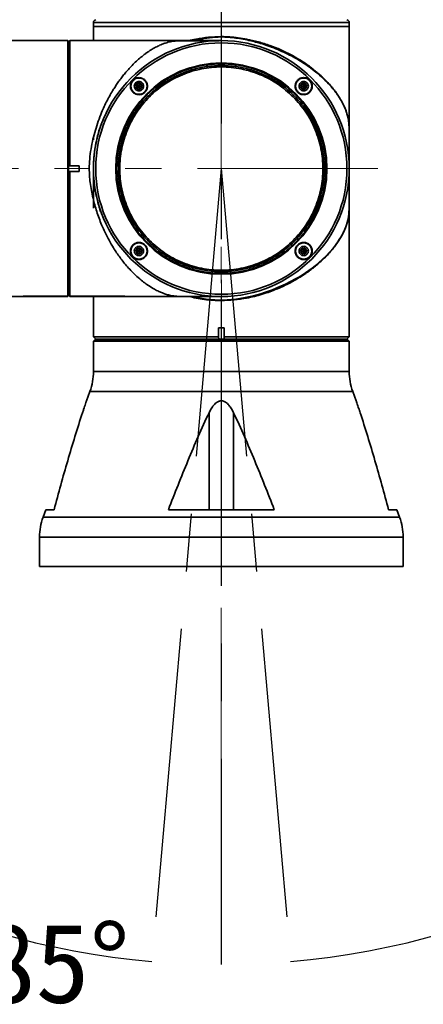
# Model space of a CAD drawing. Header units: millimetres. Extents: x -55 to 731, y 0 to 297.
# Tile 7 of 20: x 143 to 161, y 157 to 200. Entities that reach past the tile are written whole.
import ezdxf

# ---------------------------------------------------------------- set-up
doc = ezdxf.new("R2010")
doc.units = ezdxf.units.MM
doc.linetypes.add('CENTERX2', pattern=[20.32, 12.7, -2.54, 2.54, -2.54])
doc.layers.add('中心线层', color=6, linetype='CENTERX2', lineweight=25)
doc.layers.add('标注层', color=150, linetype='Continuous')
doc.styles.add('SLDTEXTSTYLE0', font='仿宋_GB2312')
doc.dimstyles.new('SLDDIMSTYLE0', dxfattribs={"dimtxt": 3.5, "dimasz": 4, "dimexe": 0, "dimexo": 0.0625, "dimgap": 0.875, "dimtad": 0, "dimtih": 1, "dimtoh": 1, "dimlfac": 8, "dimrnd": 1e-09, "dimzin": 12, "dimdsep": 46, "dimtxsty": 'SLDTEXTSTYLE0', "dimsah": 1, "dimcen": 0, "dimadec": 0, "dimazin": 3, "dimtfac": 1, "dimtdec": 3, "dimtofl": 0, "dimtmove": 0, "dimatfit": 3, "dimfxl": 0, "dimfrac": 2, "dimtolj": 1, "dimtzin": 12, "dimarcsym": 0})

# ---------------------------------------------------------------- blocks, each defined once
blk = doc.blocks.new('_D')
at = {"layer": '标注层'}
for p, q in [((176.398, 218.5), (182.698, 224.8)), ((182.698, 224.8), (193.678, 224.8))]:
    blk.add_line(p, q, dxfattribs=at)
blk.add_solid([(176.398, 218.5), (179.58, 220.975), (178.873, 221.682)], dxfattribs=at)
at = {"layer": '标注层', "char_height": 3.5, "attachment_point": 1, "style": 'SLDTEXTSTYLE0'}
for s, insert in [('%%c', (183.698, 229.312)), ('560', (187.568, 229.312))]:
    blk.add_mtext(s, dxfattribs=dict(at, insert=insert))

msp = doc.modelspace()

# ---------------------------------------------------------------- linework, layer by layer
at = {"color": 7, "linetype": 'Continuous', "lineweight": 35}
for p, q in [((146.0247, 200.1764), (146.0247, 200.0014)), ((157.2747, 200.0014), (157.2747, 200.1764)), ((146.0247, 200.0014), (146.0247, 199.3764)), ((157.2747, 200.0014), (146.0247, 200.0014)), ((146.0412, 200.0014), (146.0247, 200.0014)), ((157.2747, 200.0014), (146.0412, 200.0014)), ((157.2747, 193.8988), (157.2747, 200.0014)), ((144.8997, 199.3764), (125.7997, 199.3764)), ((144.8997, 188.1264), (144.8997, 199.3764)), ((144.9872, 199.3764), (144.9247, 199.3139)), ((144.9247, 193.8709), (144.9247, 199.3139)), ((151.6497, 199.3764), (144.9872, 199.3764)), ((144.9872, 193.877), (144.9872, 199.3764)), ((151.5459, 199.3754), (151.5476, 199.3755)), ((153.7888, 199.1638), (154.1406, 199.0268)), ((144.9247, 199.0014), (144.8997, 199.0014)), ((154.1406, 199.0268), (154.1437, 199.0255)), ((147.9536, 197.5003), (147.8814, 197.3753)), ((148.0979, 197.5003), (147.9536, 197.5003)), ((147.9536, 197.5003), (148.0257, 197.3753)), ((148.0979, 197.5003), (148.0257, 197.3753)), ((148.1701, 197.3753), (148.0979, 197.5003)), ((155.2014, 197.5003), (155.1292, 197.3753)), ((155.3457, 197.5003), (155.2014, 197.5003)), ((155.2014, 197.5003), (155.2736, 197.3753)), ((155.3457, 197.5003), (155.2736, 197.3753)), ((155.4179, 197.3753), (155.3457, 197.5003)), ((147.8814, 197.3753), (147.9536, 197.2503)), ((147.8814, 197.3753), (148.0257, 197.3753)), ((148.0257, 197.3753), (147.9536, 197.2503)), ((147.9536, 197.2503), (148.0979, 197.2503)), ((148.0979, 197.2503), (148.0257, 197.3753)), ((148.1701, 197.3753), (148.0257, 197.3753)), ((148.0979, 197.2503), (148.1701, 197.3753)), ((155.1292, 197.3753), (155.2014, 197.2503)), ((155.1292, 197.3753), (155.2736, 197.3753)), ((155.2736, 197.3753), (155.2014, 197.2503)), ((155.2014, 197.2503), (155.3457, 197.2503)), ((155.3457, 197.2503), (155.2736, 197.3753)), ((155.4179, 197.3753), (155.2736, 197.3753)), ((155.3457, 197.2503), (155.4179, 197.3753)), ((157.2737, 194.9789), (157.2736, 194.9321)), ((157.2738, 195.111), (157.2737, 194.9789)), ((157.2732, 194.7595), (157.2732, 194.7593)), ((144.9247, 193.8709), (144.9636, 193.877)), ((144.9247, 193.6319), (144.9247, 193.8709)), ((144.9247, 188.1901), (144.9247, 193.6319)), ((144.9636, 193.6257), (144.9247, 193.6319)), ((144.9872, 193.877), (144.9636, 193.877)), ((144.9872, 193.6257), (144.9636, 193.6257)), ((144.9872, 193.877), (145.3997, 193.877)), ((144.9872, 188.1278), (144.9872, 193.6257)), ((145.3997, 193.6257), (144.9872, 193.6257)), ((145.3997, 193.877), (145.3997, 193.6257)), ((146.0247, 193.7514), (146.0247, 193.5134)), ((157.2732, 193.6228), (157.2732, 192.7435)), ((157.2747, 186.3514), (157.2747, 193.6039)), ((147.9536, 190.2524), (147.8814, 190.1274)), ((147.8814, 190.1274), (147.9536, 190.0024)), ((147.8814, 190.1274), (148.0257, 190.1274)), ((148.0979, 190.2524), (147.9536, 190.2524)), ((147.9536, 190.2524), (148.0257, 190.1274)), ((148.0257, 190.1274), (147.9536, 190.0024)), ((148.0979, 190.2524), (148.0257, 190.1274)), ((148.1701, 190.1274), (148.0257, 190.1274)), ((148.0979, 190.0024), (148.0257, 190.1274)), ((148.1701, 190.1274), (148.0979, 190.2524)), ((148.0979, 190.0024), (148.1701, 190.1274)), ((155.2014, 190.2524), (155.1292, 190.1274)), ((155.1292, 190.1274), (155.2014, 190.0024)), ((155.1292, 190.1274), (155.2736, 190.1274)), ((155.3457, 190.2524), (155.2014, 190.2524)), ((155.2014, 190.2524), (155.2736, 190.1274)), ((155.2736, 190.1274), (155.2014, 190.0024)), ((155.3457, 190.2524), (155.2736, 190.1274)), ((155.3457, 190.0024), (155.2736, 190.1274)), ((155.4179, 190.1274), (155.2736, 190.1274)), ((155.4179, 190.1274), (155.3457, 190.2524)), ((155.3457, 190.0024), (155.4179, 190.1274)), ((147.9536, 190.0024), (148.0979, 190.0024)), ((155.2014, 190.0024), (155.3457, 190.0024)), ((144.8997, 188.5014), (144.9247, 188.5014)), ((125.7997, 188.1264), (144.8997, 188.1264)), ((144.9247, 188.1901), (144.9636, 188.1514)), ((144.9636, 188.1514), (144.9872, 188.1278)), ((145.3997, 188.1278), (144.9872, 188.1278)), ((145.3997, 188.1278), (145.3997, 188.1264)), ((145.3997, 188.1264), (151.6497, 188.1264)), ((146.0247, 188.1264), (146.0247, 186.3514)), ((151.5479, 188.1273), (151.5465, 188.1273)), ((151.6497, 186.7514), (151.5274, 186.7514)), ((151.5274, 186.3514), (151.5274, 186.7514)), ((151.5274, 186.3277), (151.5274, 186.7514)), ((151.7786, 186.7514), (151.6497, 186.7514)), ((151.7786, 186.7514), (151.7786, 186.3514)), ((151.7786, 186.3278), (151.7786, 186.7514)), ((151.7786, 186.7514), (151.7786, 186.7514)), ((146.0247, 186.3514), (146.125, 186.251)), ((146.0247, 186.3514), (151.5274, 186.3514)), ((146.0872, 186.2264), (146.0247, 186.1639)), ((146.0872, 186.2264), (157.2122, 186.2264)), ((146.3997, 186.2514), (146.3997, 186.2264)), ((151.5274, 186.3277), (151.5274, 186.3514)), ((151.7531, 186.2514), (157.1747, 186.2514)), ((151.7786, 186.3514), (157.2747, 186.3514)), ((151.7786, 186.3514), (151.7786, 186.3278)), ((156.8997, 186.2264), (156.8997, 186.2514)), ((157.1747, 186.2514), (157.2747, 186.3514)), ((157.2747, 186.1639), (157.2122, 186.2264)), ((146.0247, 186.1639), (146.0247, 184.8269)), ((157.2747, 186.1639), (146.0247, 186.1639)), ((157.2747, 184.8269), (157.2747, 186.1639)), ((145.8674, 183.9542), (145.7103, 183.5325)), ((157.589, 183.5325), (157.432, 183.9542)), ((151.1119, 178.7514), (151.1119, 183.019)), ((152.1874, 178.7514), (152.1874, 183.019)), ((143.9291, 178.7514), (143.807, 178.4236)), ((144.2886, 178.7514), (143.9291, 178.7514)), ((153.9783, 178.7514), (149.321, 178.7514)), ((159.3702, 178.7514), (159.0107, 178.7514)), ((159.4924, 178.4236), (159.3702, 178.7514)), ((143.6497, 177.5508), (143.6497, 176.2514)), ((159.6497, 176.2514), (159.6497, 177.5508)), ((159.6497, 176.2514), (143.6497, 176.2514))]:
    msp.add_line(p, q, dxfattribs=at)
at = {"color": 8, "linetype": 'Continuous', "lineweight": 35}
for p, q in [((157.2747, 200.1764), (146.0247, 200.1764)), ((146.0256, 195.0155), (146.0255, 195.1007)), ((157.2732, 194.7593), (157.2732, 194.1758)), ((157.2732, 194.0052), (157.2732, 193.8799)), ((146.0247, 184.8269), (151.6497, 184.8269)), ((151.6497, 184.8269), (157.2747, 184.8269)), ((157.432, 183.9542), (145.8674, 183.9542)), ((159.4924, 178.4236), (143.807, 178.4236)), ((159.6497, 177.5508), (143.6497, 177.5508))]:
    msp.add_line(p, q, dxfattribs=at)
at = {"color": 8, "linetype": 'Continuous', "lineweight": 35, "flags": 128}
msp.add_lwpolyline([(150.3825, 188.1272), (150.6359, 188.0726), (150.9806, 188.0154), (151.3648, 187.9753), (151.6339, 187.9646), (151.9088, 187.9735), (152.2856, 188.0109), (152.6322, 188.0666), (152.9215, 188.1275), (153.0664, 188.1627), (153.2195, 188.203), (153.3805, 188.249), (153.549, 188.3013), (153.7246, 188.3604), (153.9066, 188.4268), (154.0945, 188.5009), (154.469, 188.6661), (154.918, 188.8993), (155.0572, 188.9803), (155.2002, 189.0683), (155.3463, 189.1633), (155.4947, 189.2657), (155.6446, 189.3756), (155.7951, 189.4931), (155.9451, 189.6183), (156.2483, 189.9), (156.5667, 190.252), (156.6372, 190.3408), (156.7065, 190.4331), (156.7741, 190.5289), (156.8397, 190.628), (156.9027, 190.7304), (156.9626, 190.836), (157.0189, 190.9446), (157.084, 191.0857), (157.1257, 191.1888), (157.1496, 191.2541), (157.156, 191.2726), (157.1579, 191.2784), (157.1587, 191.2806), (157.1589, 191.2814), (157.159, 191.2816), (157.1591, 191.2818), (157.1591, 191.2818), (157.1591, 191.2818), (157.1591, 191.2818), (157.1591, 191.2818), (157.1591, 191.2818), (157.1591, 191.2818), (157.1591, 191.2818), (157.1912, 191.3862), (157.2149, 191.479), (157.2319, 191.5603), (157.2439, 191.6306), (157.2534, 191.7022), (157.2602, 191.7697), (157.2649, 191.8331), (157.2703, 191.9616), (157.2718, 192.0293), (157.2727, 192.0991), (157.2732, 192.1634), (157.2736, 192.2385), (157.2737, 192.3242), (157.2738, 192.4202), (157.2737, 192.5373), (157.2732, 192.7454)], dxfattribs=at)
at = {"color": 7, "linetype": 'Continuous', "lineweight": 35}
for radius in [5.625, 5.5274, 4.6446]:
    msp.add_circle((151.6497, 193.7514), radius, dxfattribs=at)
for centre, radius, start, end in [((146.1497, 200.1764), 0.125, 102.68038, 180), ((157.1497, 200.1764), 0.125, 0, 77.31962), ((143.5247, 184.8269), 2.5, 339.56717, 0), ((159.7747, 184.8269), 2.5, 180, 200.43283), ((146.1497, 177.5508), 2.5, 159.56717, 180), ((157.1497, 177.5508), 2.5, 0, 20.43283)]:
    msp.add_arc(centre, radius, start, end, dxfattribs=at)
for points, knots in [([(145.8359, 193.7514), (145.8411, 193.8913), (145.8518, 194.1842), (145.9138, 194.6152), (145.9975, 195.0382), (146.1047, 195.4417), (146.2318, 195.8365), (146.3649, 196.182), (146.4967, 196.4812), (146.6219, 196.7379), (146.7586, 196.9921), (146.8906, 197.2148), (147.0153, 197.4088), (147.1309, 197.5771), (147.2539, 197.7447), (147.3845, 197.9107), (147.5271, 198.0793), (147.6862, 198.2528), (147.8659, 198.4321), (148.0599, 198.6067), (148.2268, 198.7405), (148.359, 198.8375), (148.4569, 198.905), (148.5558, 198.9688), (148.6558, 199.0286), (148.7568, 199.0844), (148.8507, 199.1316), (148.9477, 199.1769), (149.059, 199.2244), (149.1798, 199.2684), (149.3022, 199.3053), (149.4125, 199.3325), (149.5142, 199.3503), (149.599, 199.3609), (149.6655, 199.3666), (149.7469, 199.3714), (149.8374, 199.3738), (149.9367, 199.375), (150.0771, 199.3758), (150.3259, 199.3759), (150.541, 199.3752), (150.6651, 199.3749)], [0, 0, 0, 0, 0.0399466, 0.0836338, 0.124821, 0.1651777, 0.2067819, 0.2497176, 0.2794181, 0.3101576, 0.3419547, 0.3748258, 0.3979379, 0.4220274, 0.447098, 0.4731531, 0.5001956, 0.5308631, 0.5649105, 0.6023399, 0.6397571, 0.6576581, 0.6757414, 0.6940068, 0.7124544, 0.7310841, 0.7498961, 0.7642395, 0.785103, 0.8124864, 0.8323566, 0.8542937, 0.8751488, 0.8873524, 0.8977795, 0.9064792, 0.9223736, 0.9300593, 0.9377664, 0.9640823, 1, 1, 1, 1]), ([(151.5266, 199.3752), (151.49, 199.3751), (151.3971, 199.3749), (151.1666, 199.3745), (150.9058, 199.3742), (150.6679, 199.374), (150.3943, 199.3738), (150.112, 199.3737), (149.9166, 199.3736), (149.8288, 199.3736)], [0, 0, 0, 0, 0.1447481, 0.3676607, 0.4877468, 0.6138186, 0.7463286, 0.8860647, 1, 1, 1, 1]), ([(151.414, 199.3749), (151.4112, 199.3749), (151.3465, 199.3748), (151.165, 199.3745), (150.9076, 199.3742), (150.6689, 199.374), (150.3954, 199.3738), (150.1193, 199.3737), (149.9305, 199.3736), (149.8492, 199.3736)], [0, 0, 0, 0, 0.0120582, 0.2721567, 0.4122726, 0.5593709, 0.7139789, 0.8770161, 1, 1, 1, 1]), ([(151.6497, 199.5544), (151.7722, 199.5517), (152.0215, 199.5463), (152.3939, 199.5073), (152.8162, 199.4396), (153.2883, 199.331), (153.6191, 199.2205), (153.7888, 199.1638)], [0, 0, 0, 0, 0.1642936, 0.3342299, 0.5035337, 0.7452475, 1, 1, 1, 1]), ([(157.2732, 194.7573), (157.2734, 194.8457), (157.2739, 195.0228), (157.2738, 195.2494), (157.2727, 195.4228), (157.2701, 195.5801), (157.261, 195.7561), (157.2363, 195.9356), (157.1924, 196.1231), (157.1313, 196.3071), (157.0572, 196.4821), (156.9663, 196.6647), (156.8557, 196.8549), (156.7254, 197.0468), (156.5868, 197.2283), (156.4008, 197.4486), (156.1474, 197.7093), (155.8333, 197.9844), (155.5272, 198.2179), (155.2167, 198.4275), (154.9042, 198.6145), (154.5719, 198.7899), (154.2294, 198.9485), (153.8813, 199.0896), (153.6417, 199.1697), (153.5319, 199.2065)], [0, 0, 0, 0, 0.0316073, 0.0632826, 0.0791775, 0.0949668, 0.126379, 0.1669774, 0.2071731, 0.2517626, 0.293363, 0.3275321, 0.3766294, 0.4234127, 0.4592012, 0.5016945, 0.5761739, 0.6425993, 0.7010192, 0.7515714, 0.8067721, 0.854974, 0.9052268, 0.9565416, 1, 1, 1, 1]), ([(153.5319, 199.2065), (153.5319, 199.2065), (153.5319, 199.2065), (153.532, 199.2065), (153.5323, 199.2064), (153.5335, 199.2062), (153.5382, 199.2054), (153.5564, 199.2024), (153.5987, 199.1954), (153.6795, 199.1818), (153.7467, 199.1707), (153.7888, 199.1638)], [0, 0, 0, 0, 0.0001271, 0.0003556, 0.0011255, 0.0039016, 0.0144103, 0.0552564, 0.2162426, 0.5086573, 1, 1, 1, 1]), ([(154.1437, 199.0255), (154.225, 198.9902), (154.3908, 198.9182), (154.6329, 198.7987), (154.8752, 198.6682), (155.1153, 198.5259), (155.3521, 198.3721), (155.5532, 198.2287), (155.7233, 198.0974), (155.8668, 197.9797), (156.0119, 197.8527), (156.1575, 197.7165), (156.302, 197.571), (156.4437, 197.4161), (156.5656, 197.2706), (156.6771, 197.1256), (156.7858, 196.9725), (156.8961, 196.7982), (156.9903, 196.6269), (157.0647, 196.4712), (157.1239, 196.3279), (157.1714, 196.1916), (157.2069, 196.0653), (157.2351, 195.9359), (157.2544, 195.8066), (157.267, 195.657), (157.2717, 195.5116), (157.2732, 195.366), (157.2738, 195.2173), (157.2739, 195.0118), (157.2734, 194.8494), (157.2732, 194.7593)], [0, 0, 0, 0, 0.0376496, 0.0768618, 0.1176597, 0.1600638, 0.2040921, 0.2497608, 0.2789186, 0.3100174, 0.3430598, 0.378048, 0.4149838, 0.4538687, 0.4947039, 0.5236105, 0.5613615, 0.607956, 0.6522618, 0.6876263, 0.7229648, 0.7582772, 0.7890051, 0.8159842, 0.8508704, 0.8767901, 0.9066944, 0.9214796, 0.9369669, 0.9650086, 1, 1, 1, 1]), ([(148.3934, 190.4951), (148.2567, 190.6426), (147.9833, 190.9375), (147.6508, 191.4429), (147.3828, 191.9839), (147.1888, 192.5561), (147.0709, 193.1485), (147.0314, 193.7514), (147.0709, 194.3542), (147.1888, 194.9466), (147.383, 195.5187), (147.6502, 196.0605), (147.9858, 196.5628), (148.3841, 197.0169), (148.8383, 197.4152), (149.3405, 197.7509), (149.8823, 198.018), (150.4544, 198.2122), (151.0469, 198.3301), (151.6497, 198.3696), (152.2525, 198.3301), (152.8449, 198.2122), (153.4172, 198.0182), (153.9581, 197.7502), (154.4636, 197.4177), (154.7585, 197.1443), (154.9059, 197.0076)], [0, 0, 0, 0, 0.0416666, 0.0833334, 0.125, 0.1666666, 0.2083333, 0.25, 0.2916667, 0.3333334, 0.375, 0.4166666, 0.4583333, 0.5, 0.5416667, 0.5833333, 0.625, 0.6666667, 0.7083333, 0.75, 0.7916666, 0.8333333, 0.875, 0.9166666, 0.9583333, 1, 1, 1, 1]), ([(154.8537, 196.9554), (154.7086, 197.09), (154.4185, 197.359), (153.9211, 197.6861), (153.3888, 197.9498), (152.8257, 198.1407), (152.2428, 198.2567), (151.6497, 198.2956), (151.0565, 198.2567), (150.4735, 198.1407), (149.9107, 197.9497), (149.3776, 197.6868), (148.8833, 197.3565), (148.4364, 196.9646), (148.0445, 196.5177), (147.7143, 196.0235), (147.4514, 195.4904), (147.2603, 194.9275), (147.1443, 194.3445), (147.1055, 193.7514), (147.1443, 193.1582), (147.2603, 192.5753), (147.4512, 192.0122), (147.7149, 191.4799), (148.042, 190.9826), (148.3111, 190.6924), (148.4456, 190.5473)], [0, 0, 0, 0, 0.0416667, 0.0833334, 0.125, 0.1666667, 0.2083333, 0.25, 0.2916667, 0.3333333, 0.375, 0.4166666, 0.4583333, 0.5, 0.5416666, 0.5833333, 0.6249999, 0.6666667, 0.7083333, 0.75, 0.7916667, 0.8333333, 0.8750001, 0.9166667, 0.9583333, 1, 1, 1, 1]), ([(148.4898, 190.5915), (148.2947, 190.8101), (147.9046, 191.2472), (147.4959, 192.0317), (147.2381, 192.8735), (147.1522, 193.7515), (147.2385, 194.6288), (147.4945, 195.4725), (147.9101, 196.2501), (148.4694, 196.9316), (149.1509, 197.4909), (149.9285, 197.9066), (150.7723, 198.1625), (151.6496, 198.2488), (152.5275, 198.1629), (153.3693, 197.9051), (154.1538, 197.4964), (154.591, 197.1063), (154.8095, 196.9112)], [0, 0, 0, 0, 0.0625, 0.125, 0.1875, 0.25, 0.3124999, 0.375, 0.4375, 0.4999999, 0.5625, 0.625, 0.6875, 0.75, 0.8125, 0.875, 0.9374999, 1, 1, 1, 1]), ([(147.7606, 197.1101), (147.7301, 197.1483), (147.6693, 197.2247), (147.6414, 197.3734), (147.6649, 197.4968), (147.7116, 197.5847), (147.7592, 197.6425), (147.817, 197.6899), (147.9049, 197.7363), (148.0281, 197.7596), (148.1765, 197.7316), (148.2528, 197.6708), (148.2909, 197.6405)], [0, 0, 0, 0, 0.1250372, 0.2499274, 0.3749144, 0.4377004, 0.5003942, 0.5630131, 0.6257427, 0.7504251, 0.8751652, 1, 1, 1, 1]), ([(148.0257, 197.7315), (147.9809, 197.7268), (147.9118, 197.7194), (147.8287, 197.675), (147.7721, 197.629), (147.7258, 197.5723), (147.6828, 197.4893), (147.6608, 197.3753), (147.6828, 197.2613), (147.7258, 197.1783), (147.7721, 197.1216), (147.8287, 197.0756), (147.9118, 197.0312), (147.9809, 197.0238), (148.0257, 197.019)], [0, 0, 0, 0, 0.1197215, 0.1848307, 0.2499999, 0.31511, 0.3802791, 0.5000008, 0.6197209, 0.6848304, 0.7500001, 0.8151089, 0.8802785, 1, 1, 1, 1]), ([(148.2909, 197.6405), (148.3213, 197.6022), (148.3822, 197.5258), (148.4101, 197.3774), (148.3866, 197.2541), (148.3402, 197.1662), (148.2927, 197.1085), (148.2348, 197.061), (148.147, 197.0143), (148.0235, 196.991), (147.8752, 197.0189), (147.7988, 197.0797), (147.7606, 197.1101)], [0, 0, 0, 0, 0.1249567, 0.2499102, 0.3747204, 0.4374772, 0.5000811, 0.5621685, 0.6254141, 0.7501907, 0.8750823, 1, 1, 1, 1]), ([(148.0257, 197.169), (147.9998, 197.1718), (147.9598, 197.1761), (147.9117, 197.2018), (147.8789, 197.2284), (147.8521, 197.2612), (147.8272, 197.3093), (147.8145, 197.3753), (147.8272, 197.4413), (147.8521, 197.4893), (147.8789, 197.5221), (147.9117, 197.5488), (147.9597, 197.5745), (147.9998, 197.5788), (148.0257, 197.5815)], [0, 0, 0, 0, 0.1197212, 0.1848096, 0.2500002, 0.3150864, 0.3802772, 0.4999987, 0.6197201, 0.6848078, 0.7499994, 0.8150877, 0.8802788, 1, 1, 1, 1]), ([(148.0257, 197.019), (148.0705, 197.0238), (148.1397, 197.0312), (148.2227, 197.0756), (148.2793, 197.1216), (148.3257, 197.1783), (148.3686, 197.2613), (148.3906, 197.3753), (148.3686, 197.4892), (148.3257, 197.5723), (148.2794, 197.629), (148.2228, 197.675), (148.1397, 197.7194), (148.0705, 197.7268), (148.0257, 197.7315)], [0, 0, 0, 0, 0.1197216, 0.1848307, 0.2499999, 0.3151086, 0.3802792, 0.4999993, 0.619721, 0.6848305, 0.7500001, 0.8151089, 0.8802784, 1, 1, 1, 1]), ([(148.0257, 197.5815), (148.0517, 197.5788), (148.0917, 197.5745), (148.1398, 197.5488), (148.1726, 197.5222), (148.1994, 197.4893), (148.2243, 197.4413), (148.237, 197.3753), (148.2243, 197.3093), (148.1994, 197.2612), (148.1726, 197.2284), (148.1398, 197.2018), (148.0917, 197.1761), (148.0517, 197.1718), (148.0257, 197.169)], [0, 0, 0, 0, 0.1197212, 0.1848096, 0.2500002, 0.3150864, 0.3802798, 0.5000012, 0.6197227, 0.6848078, 0.7499994, 0.8150877, 0.8802788, 1, 1, 1, 1]), ([(155.0084, 197.1101), (154.992, 197.1286), (154.9588, 197.1659), (154.9129, 197.2544), (154.8888, 197.378), (154.919, 197.5239), (155.0014, 197.6469), (155.1245, 197.7298), (155.271, 197.7602), (155.3946, 197.7359), (155.4831, 197.6901), (155.5202, 197.657), (155.5387, 197.6405)], [0, 0, 0, 0, 0.0622857, 0.1257377, 0.250413, 0.3751825, 0.5000709, 0.6250332, 0.7498959, 0.8746477, 0.9373728, 1, 1, 1, 1]), ([(155.2736, 197.7315), (155.2288, 197.7268), (155.1596, 197.7194), (155.0766, 197.675), (155.02, 197.629), (154.9736, 197.5723), (154.9307, 197.4893), (154.9087, 197.3753), (154.9307, 197.2613), (154.9736, 197.1783), (155.0199, 197.1216), (155.0766, 197.0756), (155.1596, 197.0312), (155.2288, 197.0238), (155.2736, 197.019)], [0, 0, 0, 0, 0.1197216, 0.1848307, 0.2499999, 0.3151099, 0.3802791, 0.5000008, 0.6197209, 0.6848304, 0.7500001, 0.8151088, 0.8802784, 1, 1, 1, 1]), ([(155.5387, 197.6405), (155.5692, 197.6024), (155.6159, 197.5443), (155.6439, 197.4484), (155.6535, 197.3491), (155.628, 197.2259), (155.5451, 197.1031), (155.4222, 197.0206), (155.2762, 196.9904), (155.1528, 197.0147), (155.0641, 197.0603), (155.027, 197.0935), (155.0084, 197.1101)], [0, 0, 0, 0, 0.12163928, 0.18592056, 0.25032955, 0.37518237, 0.5000044, 0.62482321, 0.74963319, 0.8744426, 0.93729927, 1, 1, 1, 1]), ([(155.2736, 197.169), (155.2476, 197.1718), (155.2076, 197.1761), (155.1595, 197.2018), (155.1268, 197.2284), (155.0999, 197.2612), (155.0751, 197.3093), (155.0623, 197.3753), (155.0751, 197.4413), (155.0999, 197.4893), (155.1267, 197.5221), (155.1595, 197.5488), (155.2076, 197.5745), (155.2476, 197.5788), (155.2736, 197.5815)], [0, 0, 0, 0, 0.1197212, 0.1848096, 0.2500002, 0.3150864, 0.3802772, 0.4999987, 0.6197201, 0.6848078, 0.7499994, 0.8150877, 0.8802788, 1, 1, 1, 1]), ([(155.2736, 197.019), (155.3184, 197.0238), (155.3875, 197.0312), (155.4706, 197.0756), (155.5272, 197.1216), (155.5735, 197.1783), (155.6165, 197.2613), (155.6385, 197.3753), (155.6165, 197.4892), (155.5735, 197.5723), (155.5272, 197.629), (155.4706, 197.675), (155.3876, 197.7194), (155.3184, 197.7268), (155.2736, 197.7315)], [0, 0, 0, 0, 0.11972155, 0.18483087, 0.25000006, 0.31510859, 0.38027926, 0.49999929, 0.61972096, 0.68483046, 0.74999998, 0.8151089, 0.88027845, 1, 1, 1, 1]), ([(155.2736, 197.5815), (155.2995, 197.5788), (155.3395, 197.5745), (155.3876, 197.5488), (155.4204, 197.5222), (155.4472, 197.4893), (155.4721, 197.4413), (155.4848, 197.3753), (155.4721, 197.3093), (155.4472, 197.2612), (155.4204, 197.2284), (155.3876, 197.2018), (155.3396, 197.1761), (155.2995, 197.1718), (155.2736, 197.169)], [0, 0, 0, 0, 0.1197212, 0.1848096, 0.2500002, 0.3150864, 0.3802798, 0.5000012, 0.6197227, 0.6848078, 0.7499994, 0.8150877, 0.8802788, 1, 1, 1, 1]), ([(154.9059, 197.0076), (155.0426, 196.8602), (155.316, 196.5653), (155.6485, 196.0598), (155.9165, 195.5189), (156.1105, 194.9466), (156.2284, 194.3542), (156.2679, 193.7514), (156.2284, 193.1486), (156.1105, 192.5561), (155.9163, 191.984), (155.6492, 191.4423), (155.3135, 190.94), (154.9152, 190.4858), (154.4611, 190.0875), (153.9588, 189.7519), (153.417, 189.4847), (152.8449, 189.2905), (152.2525, 189.1726), (151.6497, 189.1331), (151.0468, 189.1726), (150.4544, 189.2905), (149.8822, 189.4845), (149.3412, 189.7525), (148.8358, 190.085), (148.5408, 190.3584), (148.3934, 190.4951)], [0, 0, 0, 0, 0.0416666, 0.0833333, 0.125, 0.1666666, 0.2083332, 0.25, 0.2916667, 0.3333334, 0.375, 0.4166666, 0.4583333, 0.5, 0.5416666, 0.5833333, 0.625, 0.6666666, 0.7083333, 0.75, 0.7916667, 0.8333333, 0.875, 0.9166667, 0.9583333, 1, 1, 1, 1]), ([(148.4456, 190.5473), (148.5907, 190.4128), (148.8809, 190.1437), (149.3782, 189.8166), (149.9105, 189.5529), (150.4736, 189.362), (151.0565, 189.246), (151.6497, 189.2072), (152.2428, 189.246), (152.8258, 189.362), (153.3887, 189.5531), (153.9218, 189.816), (154.416, 190.1462), (154.8629, 190.5381), (155.2548, 190.985), (155.5851, 191.4793), (155.848, 192.0124), (156.039, 192.5752), (156.155, 193.1582), (156.1939, 193.7514), (156.155, 194.3445), (156.039, 194.9274), (155.8481, 195.4905), (155.5844, 196.0228), (155.2573, 196.5202), (154.9882, 196.8103), (154.8537, 196.9554)], [0, 0, 0, 0, 0.0416667, 0.0833334, 0.125, 0.1666667, 0.2083333, 0.25, 0.2916667, 0.3333333, 0.375, 0.4166667, 0.4583333, 0.5, 0.5416667, 0.5833334, 0.625, 0.6666667, 0.7083333, 0.75, 0.7916667, 0.8333333, 0.875, 0.9166666, 0.9583334, 1, 1, 1, 1]), ([(154.8095, 196.9112), (155.0046, 196.6927), (155.3947, 196.2555), (155.8034, 195.471), (156.0612, 194.6292), (156.1471, 193.7513), (156.0608, 192.874), (155.8049, 192.0302), (155.3892, 191.2527), (154.8299, 190.5711), (154.1484, 190.0118), (153.3708, 189.5962), (152.5271, 189.3402), (151.6498, 189.2539), (150.7718, 189.3398), (149.93, 189.5976), (149.1455, 190.0063), (148.7083, 190.3964), (148.4898, 190.5915)], [0, 0, 0, 0, 0.0624999, 0.1249999, 0.1875, 0.25, 0.3124999, 0.375, 0.4375, 0.5, 0.5625, 0.625, 0.6875, 0.75, 0.8125, 0.875, 0.9375, 1, 1, 1, 1]), ([(146.3406, 195.6337), (146.352, 195.6612), (146.3698, 195.704), (146.4055, 195.7895), (146.4296, 195.8477), (146.4473, 195.8905)], [0, 0, 0, 0, 0.3213461, 0.4999635, 1, 1, 1, 1]), ([(157.2724, 193.9912), (157.2726, 193.9885), (157.2736, 193.9782), (157.2735, 194.0255), (157.2734, 194.1125), (157.273, 194.22), (157.2726, 194.363), (157.2722, 194.5809), (157.2719, 194.8483), (157.2716, 195.1588), (157.2715, 195.3751), (157.2714, 195.4897)], [0, 0, 0, 0, 0.04188793, 0.15834847, 0.21270583, 0.27065398, 0.37485731, 0.51162192, 0.68134062, 0.83115247, 1, 1, 1, 1]), ([(157.2736, 194.9321), (157.2736, 194.9238), (157.2736, 194.8781), (157.2734, 194.8331), (157.2732, 194.7964)], [0, 0, 0, 0, 0.1829712, 1, 1, 1, 1]), ([(146.0713, 194.4975), (146.0703, 194.4895), (146.0655, 194.4539), (146.0564, 194.374), (146.0457, 194.2661), (146.0361, 194.1418), (146.0314, 194.0586), (146.0292, 194.0081), (146.0266, 193.949), (146.0224, 193.8022), (146.0243, 193.5699), (146.0381, 193.3192), (146.0589, 193.0896), (146.0796, 192.9492), (146.0899, 192.8795)], [0, 0, 0, 0, 0.0148924, 0.066884, 0.1492518, 0.2157888, 0.2972267, 0.3028971, 0.3090049, 0.4061226, 0.5732293, 0.7356398, 0.8687356, 1, 1, 1, 1]), ([(150.6651, 188.1279), (150.5393, 188.1275), (150.3792, 188.127), (150.1861, 188.127), (150.0931, 188.127), (149.9824, 188.1274), (149.8797, 188.1282), (149.7887, 188.1302), (149.672, 188.1346), (149.5497, 188.1461), (149.3938, 188.1737), (149.2667, 188.2068), (149.1608, 188.2417), (149.0886, 188.268), (149.0164, 188.2965), (148.938, 188.3303), (148.816, 188.3873), (148.628, 188.4873), (148.4027, 188.6314), (148.1627, 188.8104), (147.9416, 188.9988), (147.7218, 189.2118), (147.5275, 189.4219), (147.3534, 189.6295), (147.1939, 189.8374), (147.0458, 190.0474), (146.8842, 190.2965), (146.7133, 190.5891), (146.5383, 190.93), (146.3915, 191.2569), (146.2694, 191.5674), (146.168, 191.8605), (146.079, 192.1558), (145.9717, 192.5761), (145.8649, 193.1062), (145.8452, 193.5464), (145.8359, 193.7514)], [0, 0, 0, 0, 0.0363265, 0.0462079, 0.055046, 0.0629129, 0.0782335, 0.0860877, 0.0942592, 0.1229828, 0.1465637, 0.1796469, 0.1944587, 0.2068773, 0.2204028, 0.2350352, 0.2507745, 0.28838, 0.3392413, 0.3752236, 0.42127, 0.4627313, 0.4996107, 0.533159, 0.5652186, 0.5957956, 0.6248971, 0.6685179, 0.7102235, 0.7500554, 0.7821996, 0.8136113, 0.8443238, 0.8743729, 0.9414993, 1, 1, 1, 1]), ([(146.027, 193.5111), (146.0267, 193.5138), (146.0257, 193.524), (146.0258, 193.4764), (146.0259, 193.3891), (146.0263, 193.2814), (146.0267, 193.1381), (146.0271, 192.9198), (146.0275, 192.652), (146.0277, 192.3427), (146.0278, 192.128), (146.0279, 192.015)], [0, 0, 0, 0, 0.0426553, 0.1592529, 0.2136857, 0.2717806, 0.3762398, 0.5132776, 0.6832918, 0.8333457, 1, 1, 1, 1]), ([(157.2713, 191.9976), (157.2713, 192.0152), (157.2713, 192.1426), (157.2712, 192.3471), (157.2711, 192.581), (157.2709, 192.7433), (157.2703, 192.8847), (157.27, 193.0526), (157.2698, 193.2552), (157.2696, 193.4244), (157.27, 193.5078), (157.2688, 193.4888), (157.2687, 193.488)], [0, 0, 0, 0, 0.021874, 0.1586699, 0.2661292, 0.3459241, 0.4032816, 0.5084406, 0.6475398, 0.8212128, 0.9923608, 1, 1, 1, 1]), ([(157.2732, 192.7435), (157.2734, 192.6773), (157.2738, 192.5541), (157.2738, 192.3807), (157.2737, 192.2318), (157.273, 192.1028), (157.2716, 192.0039), (157.2695, 191.9266), (157.2669, 191.8637), (157.2617, 191.7773), (157.2503, 191.6638), (157.2287, 191.5331), (157.1938, 191.3858), (157.1437, 191.2254), (157.075, 191.0526), (156.9977, 190.8904), (156.915, 190.7386), (156.8213, 190.5845), (156.7153, 190.4288), (156.606, 190.2833), (156.4779, 190.1259), (156.3242, 189.9538), (156.1365, 189.7649), (155.9451, 189.5898), (155.7528, 189.4285), (155.5621, 189.281), (155.2742, 189.075), (154.873, 188.8263), (154.3436, 188.5536), (153.9688, 188.4086), (153.7888, 188.339)], [0, 0, 0, 0, 0.02443, 0.045444, 0.0632814, 0.07882, 0.0938806, 0.1032358, 0.1133397, 0.1242823, 0.1486815, 0.181083, 0.2099305, 0.2502048, 0.2935101, 0.331484, 0.3641262, 0.4000151, 0.4392896, 0.4734183, 0.502401, 0.5506098, 0.5961658, 0.6390724, 0.6793337, 0.7169548, 0.7519419, 0.841034, 0.9236471, 1, 1, 1, 1]), ([(157.2732, 192.7454), (157.2732, 192.7448), (157.2732, 192.7441), (157.2732, 192.7435), (157.2732, 192.7435), (157.2732, 192.7435)], [0, 0, 0, 0, 0.5812928, 0.8067318, 1, 1, 1, 1]), ([(146.3405, 191.8692), (146.3405, 191.8691), (146.3405, 191.8691), (146.3406, 191.869), (146.3407, 191.8687), (146.3412, 191.8675), (146.3431, 191.8629), (146.3507, 191.8447), (146.3683, 191.8023), (146.402, 191.7215), (146.4299, 191.6543), (146.4473, 191.6122)], [0, 0, 0, 0, 0.0001257, 0.0003553, 0.0011231, 0.0038988, 0.0144089, 0.0552545, 0.2162428, 0.5086567, 1, 1, 1, 1]), ([(147.7606, 189.8623), (147.744, 189.8809), (147.7107, 189.9181), (147.665, 190.0068), (147.6408, 190.1305), (147.6714, 190.2768), (147.7543, 190.3998), (147.8774, 190.4822), (148.0234, 190.5123), (148.1467, 190.488), (148.2353, 190.4424), (148.2724, 190.4092), (148.2909, 190.3926)], [0, 0, 0, 0, 0.0628241, 0.125756, 0.2504349, 0.3751941, 0.5000653, 0.6250119, 0.749882, 0.8746425, 0.9373992, 1, 1, 1, 1]), ([(155.0084, 189.8623), (154.9779, 189.9006), (154.9169, 189.977), (154.894, 190.1025), (154.9033, 190.2021), (154.9329, 190.2968), (155.002, 190.3996), (155.105, 190.4685), (155.1997, 190.4979), (155.2994, 190.507), (155.4245, 190.4838), (155.5006, 190.423), (155.5387, 190.3926)], [0, 0, 0, 0, 0.1253723, 0.2501349, 0.3154586, 0.380273, 0.5003299, 0.6203921, 0.6852203, 0.7505841, 0.8752794, 1, 1, 1, 1]), ([(148.0257, 190.4837), (147.9809, 190.4789), (147.9118, 190.4715), (147.8287, 190.4272), (147.7721, 190.3811), (147.7258, 190.3244), (147.6828, 190.2414), (147.6608, 190.1274), (147.6828, 190.0135), (147.7258, 189.9305), (147.7721, 189.8738), (147.8287, 189.8277), (147.9118, 189.7834), (147.9809, 189.776), (148.0257, 189.7712)], [0, 0, 0, 0, 0.1197215, 0.1848306, 0.2499998, 0.3151092, 0.3802784, 0.5000001, 0.6197217, 0.6848304, 0.7500002, 0.8151095, 0.8802786, 1, 1, 1, 1]), ([(148.2909, 190.3926), (148.3075, 190.3741), (148.3407, 190.3369), (148.3863, 190.2483), (148.4106, 190.1249), (148.3804, 189.9789), (148.298, 189.8559), (148.1751, 189.773), (148.052, 189.7476), (147.9527, 189.7571), (147.8568, 189.7851), (147.7986, 189.8318), (147.7606, 189.8623)], [0, 0, 0, 0, 0.0626324, 0.1254302, 0.2502989, 0.3751601, 0.5000008, 0.6248248, 0.7496236, 0.814037, 0.8783418, 1, 1, 1, 1]), ([(148.0257, 189.9212), (147.9998, 189.924), (147.9598, 189.9282), (147.9117, 189.9539), (147.8789, 189.9806), (147.8521, 190.0134), (147.8272, 190.0614), (147.8145, 190.1274), (147.8272, 190.1934), (147.8521, 190.2415), (147.8789, 190.2743), (147.9117, 190.301), (147.9597, 190.3266), (147.9998, 190.3309), (148.0257, 190.3337)], [0, 0, 0, 0, 0.1197216, 0.1848087, 0.2500002, 0.3150876, 0.3802785, 0.5, 0.6197216, 0.6848093, 0.7499999, 0.8150873, 0.8802784, 1, 1, 1, 1]), ([(148.0257, 189.7712), (148.0705, 189.776), (148.1397, 189.7834), (148.2227, 189.8277), (148.2793, 189.8737), (148.3257, 189.9304), (148.3686, 190.0135), (148.3906, 190.1274), (148.3686, 190.2414), (148.3257, 190.3244), (148.2794, 190.3811), (148.2228, 190.4272), (148.1397, 190.4715), (148.0705, 190.4789), (148.0257, 190.4837)], [0, 0, 0, 0, 0.1197214, 0.1848305, 0.2499997, 0.315109, 0.3802782, 0.4999999, 0.6197216, 0.6848303, 0.75, 0.8151093, 0.8802785, 1, 1, 1, 1]), ([(148.0257, 190.3337), (148.0517, 190.3309), (148.0917, 190.3266), (148.1398, 190.301), (148.1726, 190.2743), (148.1994, 190.2415), (148.2243, 190.1934), (148.237, 190.1274), (148.2243, 190.0615), (148.1994, 190.0134), (148.1726, 189.9806), (148.1398, 189.9539), (148.0917, 189.9282), (148.0517, 189.924), (148.0257, 189.9212)], [0, 0, 0, 0, 0.1197216, 0.1848087, 0.2500002, 0.3150876, 0.3802785, 0.5, 0.6197216, 0.6848093, 0.7499999, 0.8150873, 0.8802784, 1, 1, 1, 1]), ([(155.2736, 190.4837), (155.2288, 190.4789), (155.1596, 190.4715), (155.0766, 190.4272), (155.02, 190.3811), (154.9736, 190.3244), (154.9307, 190.2414), (154.9087, 190.1274), (154.9307, 190.0135), (154.9736, 189.9305), (155.0199, 189.8738), (155.0766, 189.8277), (155.1596, 189.7834), (155.2288, 189.776), (155.2736, 189.7712)], [0, 0, 0, 0, 0.1197215, 0.1848307, 0.2499999, 0.3151092, 0.3802784, 0.5000001, 0.6197217, 0.6848305, 0.7500001, 0.8151094, 0.8802786, 1, 1, 1, 1]), ([(155.5387, 190.3926), (155.5692, 190.3545), (155.63, 190.2783), (155.6531, 190.1532), (155.644, 190.0539), (155.6148, 189.9591), (155.5454, 189.8553), (155.4415, 189.786), (155.3468, 189.7569), (155.2477, 189.7479), (155.1227, 189.771), (155.0465, 189.8319), (155.0084, 189.8623)], [0, 0, 0, 0, 0.1248346, 0.2497103, 0.3141709, 0.3785218, 0.5002799, 0.621827, 0.6860542, 0.7504084, 0.8751607, 1, 1, 1, 1]), ([(155.2736, 189.9212), (155.2476, 189.924), (155.2076, 189.9282), (155.1595, 189.9539), (155.1268, 189.9806), (155.0999, 190.0134), (155.0751, 190.0614), (155.0623, 190.1274), (155.0751, 190.1934), (155.0999, 190.2415), (155.1267, 190.2743), (155.1595, 190.301), (155.2076, 190.3266), (155.2476, 190.3309), (155.2736, 190.3337)], [0, 0, 0, 0, 0.1197216, 0.1848087, 0.2500002, 0.3150876, 0.3802785, 0.5, 0.6197216, 0.6848093, 0.7499999, 0.8150873, 0.8802784, 1, 1, 1, 1]), ([(155.2736, 189.7712), (155.3184, 189.776), (155.3875, 189.7834), (155.4706, 189.8277), (155.5272, 189.8737), (155.5735, 189.9304), (155.6165, 190.0135), (155.6385, 190.1274), (155.6165, 190.2414), (155.5735, 190.3244), (155.5272, 190.3811), (155.4706, 190.4272), (155.3876, 190.4715), (155.3184, 190.4789), (155.2736, 190.4837)], [0, 0, 0, 0, 0.1197214, 0.1848307, 0.2499999, 0.3151091, 0.3802782, 0.4999999, 0.6197216, 0.6848303, 0.7499998, 0.8151093, 0.8802785, 1, 1, 1, 1]), ([(155.2736, 190.3337), (155.2995, 190.3309), (155.3395, 190.3266), (155.3876, 190.301), (155.4204, 190.2743), (155.4472, 190.2415), (155.4721, 190.1934), (155.4848, 190.1274), (155.4721, 190.0615), (155.4472, 190.0134), (155.4204, 189.9806), (155.3876, 189.9539), (155.3396, 189.9282), (155.2995, 189.924), (155.2736, 189.9212)], [0, 0, 0, 0, 0.1197216, 0.1848087, 0.2500002, 0.3150876, 0.3802785, 0.5, 0.6197216, 0.6848093, 0.7499999, 0.8150873, 0.8802784, 1, 1, 1, 1]), ([(153.7888, 188.339), (153.6754, 188.3002), (153.4524, 188.224), (153.1086, 188.1306), (152.698, 188.0409), (152.2124, 187.9667), (151.8366, 187.9544), (151.6497, 187.9483)], [0, 0, 0, 0, 0.1712943, 0.3366268, 0.4963328, 0.749451, 1, 1, 1, 1]), ([(149.8286, 188.1292), (149.8559, 188.1292), (149.9839, 188.1292), (150.1858, 188.1292), (150.4146, 188.1293), (150.6124, 188.1293), (150.8211, 188.129), (151.0581, 188.1286), (151.2771, 188.1281), (151.4445, 188.1277), (151.506, 188.1275), (151.5316, 188.1275)], [0, 0, 0, 0, 0.0361226, 0.1688953, 0.2750009, 0.3612705, 0.4677048, 0.6016335, 0.7625667, 0.9012663, 1, 1, 1, 1]), ([(151.5529, 186.2514), (151.3148, 186.2514), (150.8386, 186.2514), (150.1383, 186.2514), (149.4631, 186.2514), (148.8245, 186.2514), (148.2332, 186.2514), (147.699, 186.2514), (147.2308, 186.2514), (146.8364, 186.2514), (146.5232, 186.2514), (146.2926, 186.2514), (146.163, 186.2514), (146.1094, 186.2514), (146.1248, 186.2514), (146.1249, 186.2514)], [0, 0, 0, 0, 0.0833013, 0.1666026, 0.2499038, 0.3332051, 0.4165064, 0.4998077, 0.583109, 0.6664102, 0.7497115, 0.8330128, 0.9163141, 0.9996154, 1, 1, 1, 1]), ([(151.5529, 186.2514), (151.5453, 186.2636), (151.5303, 186.288), (151.5284, 186.3145), (151.5274, 186.3277)], [0, 0, 0, 0, 0.5016426, 1, 1, 1, 1]), ([(151.7531, 186.2514), (151.7467, 186.2514), (151.734, 186.2514), (151.7092, 186.2514), (151.6819, 186.2514), (151.6529, 186.2514), (151.624, 186.2514), (151.5966, 186.2514), (151.5719, 186.2514), (151.5592, 186.2514), (151.5529, 186.2514)], [0, 0, 0, 0, 0.12499907, 0.24999985, 0.37499964, 0.49999971, 0.62499964, 0.75000032, 0.87499988, 1, 1, 1, 1]), ([(151.7786, 186.3278), (151.7776, 186.3146), (151.7756, 186.288), (151.7606, 186.2636), (151.7531, 186.2514)], [0, 0, 0, 0, 0.5011738, 1, 1, 1, 1]), ([(145.7105, 183.5324), (145.7108, 183.5335), (145.7118, 183.5364), (145.6988, 183.4962), (145.662, 183.3823), (145.6048, 183.2068), (145.5587, 183.0676), (145.5426, 183.019)], [0, 0, 0, 0, 0.0672238, 0.1890947, 0.3916287, 0.7877267, 1, 1, 1, 1]), ([(151.1119, 183.019), (151.1394, 183.077), (151.1692, 183.1336), (151.2354, 183.2428), (151.2716, 183.2956), (151.3345, 183.3697), (151.357, 183.3937), (151.4055, 183.4384), (151.4313, 183.459), (151.4874, 183.495), (151.5174, 183.5101), (151.565, 183.5261), (151.5815, 183.5303), (151.6148, 183.536), (151.6317, 183.5375), (151.6828, 183.5377), (151.7158, 183.532), (151.7637, 183.5164), (151.7794, 183.5099), (151.8093, 183.4954), (151.8237, 183.4873), (151.8655, 183.4608), (151.8918, 183.4401), (151.9401, 183.3959), (151.9625, 183.3723), (152.0257, 183.2983), (152.0628, 183.2446), (152.1298, 183.1342), (152.1598, 183.0772), (152.1874, 183.019)], [0, 0, 0, 0, 0.125, 0.125, 0.25, 0.25, 0.3125, 0.3125, 0.375, 0.375, 0.4375, 0.4375, 0.46875, 0.46875, 0.5, 0.5, 0.5625, 0.5625, 0.59375, 0.59375, 0.625, 0.625, 0.6875, 0.6875, 0.75, 0.75, 0.875, 0.875, 1, 1, 1, 1]), ([(157.7567, 183.019), (157.7346, 183.0859), (157.6898, 183.2211), (157.6357, 183.3873), (157.6022, 183.4908), (157.5877, 183.536), (157.5885, 183.5333), (157.5888, 183.5324)], [0, 0, 0, 0, 0.2924234, 0.5915863, 0.7918204, 0.9290234, 1, 1, 1, 1]), ([(145.5426, 183.019), (145.4276, 182.6728), (145.3165, 182.3231), (145.0997, 181.6188), (144.994, 181.2642), (144.6829, 180.1951), (144.4835, 179.4753), (144.2886, 178.7514)], [0, 0, 0, 0, 0.25, 0.25, 0.5, 0.5, 1, 1, 1, 1]), ([(149.321, 178.7514), (149.5993, 179.4753), (149.8842, 180.1951), (150.3284, 181.2642), (150.4793, 181.6188), (150.789, 182.3231), (150.9477, 182.6728), (151.1119, 183.019)], [0, 0, 0, 0, 0.5, 0.5, 0.75, 0.75, 1, 1, 1, 1]), ([(152.1874, 183.019), (152.3517, 182.6728), (152.5103, 182.3231), (152.82, 181.6188), (152.9709, 181.2642), (153.4151, 180.1951), (153.7, 179.4753), (153.9783, 178.7514)], [0, 0, 0, 0, 0.25, 0.25, 0.5, 0.5, 1, 1, 1, 1]), ([(159.0107, 178.7514), (158.8159, 179.4753), (158.6164, 180.1951), (158.3053, 181.2642), (158.1997, 181.6188), (157.9828, 182.3231), (157.8717, 182.6728), (157.7567, 183.019)], [0, 0, 0, 0, 0.5, 0.5, 0.75, 0.75, 1, 1, 1, 1])]:
    msp.add_open_spline(points, degree=3, knots=knots, dxfattribs=at)
at = {"color": 8, "linetype": 'Continuous', "lineweight": 35}
for points, knots in [([(150.2113, 199.3737), (150.3192, 199.3984), (150.6059, 199.4639), (151.0871, 199.5356), (151.4628, 199.5482), (151.6497, 199.5544)], [0, 0, 0, 0, 0.232448, 0.6181817, 1, 1, 1, 1]), ([(153.5319, 199.2065), (153.4308, 199.2375), (153.2397, 199.2963), (152.9333, 199.3746), (152.6209, 199.4416), (152.2906, 199.4935), (151.9674, 199.5299), (151.7045, 199.5402), (151.4983, 199.5361), (151.336, 199.527), (151.167, 199.5114), (151.0094, 199.492), (150.8495, 199.4683), (150.6737, 199.4386), (150.5084, 199.4056), (150.4069, 199.3816), (150.3741, 199.3738)], [0, 0, 0, 0, 0.10238216, 0.19352059, 0.30045196, 0.4024829, 0.5046014, 0.60121566, 0.64488453, 0.69486954, 0.75125377, 0.80175187, 0.84207661, 0.90140167, 0.9681546, 1, 1, 1, 1]), ([(151.5238, 199.375), (151.529, 199.3751), (151.5425, 199.3754), (151.5548, 199.3756), (151.5405, 199.3753), (151.4762, 199.3739), (151.4126, 199.3713), (151.3792, 199.3699)], [0, 0, 0, 0, 0.1323614, 0.3434915, 0.6331885, 0.8071863, 1, 1, 1, 1]), ([(146.3406, 195.6337), (146.3074, 195.5344), (146.2434, 195.3433), (146.1616, 195.0249), (146.1103, 194.7647), (146.0819, 194.5789), (146.074, 194.518), (146.0713, 194.4975)], [0, 0, 0, 0, 0.2720923, 0.5241018, 0.8450452, 0.947691, 1, 1, 1, 1]), ([(146.0899, 192.8795), (146.0925, 192.8608), (146.1039, 192.7757), (146.1339, 192.6192), (146.1717, 192.4437), (146.208, 192.2997), (146.2409, 192.1794), (146.2834, 192.0363), (146.32, 191.9293), (146.3405, 191.8692)], [0, 0, 0, 0, 0.0534294, 0.2427608, 0.4543025, 0.5676208, 0.6702422, 0.8146032, 1, 1, 1, 1]), ([(151.6497, 187.9483), (151.5271, 187.9509), (151.2777, 187.9563), (150.9058, 187.9961), (150.5552, 188.049), (150.3377, 188.1027), (150.239, 188.127)], [0, 0, 0, 0, 0.2550033, 0.518765, 0.7815447, 1, 1, 1, 1]), ([(151.4396, 188.1305), (151.4534, 188.1299), (151.4952, 188.1283), (151.5412, 188.1275), (151.5543, 188.1271), (151.545, 188.1273), (151.5365, 188.1275), (151.5359, 188.1275)], [0, 0, 0, 0, 0.1102732, 0.3347998, 0.7070849, 0.9782643, 1, 1, 1, 1])]:
    msp.add_open_spline(points, degree=3, knots=knots, dxfattribs=at)
at = {"layer": '中心线层'}
for p, q in [((151.6497, 228.7514), (151.6497, 158.7514)), ((151.6497, 193.7514), (148.5992, 158.8845)), ((151.6497, 193.7514), (154.7001, 158.8845))]:
    msp.add_line(p, q, dxfattribs=at)
at = {"layer": '中心线层', "linetype": 'CENTERX2', "lineweight": 18, "ltscale": 0.625}
for p, q in [((151.6497, 166.4931), (151.6497, 208.5405)), ((109.3865, 193.7514), (144.8997, 193.7514)), ((144.8997, 193.7514), (144.9247, 193.7514)), ((158.5363, 193.7514), (144.9247, 193.7514)), ((151.653, 188.867), (151.653, 184.5201)), ((147.3997, 188.1514), (142.9247, 188.1514))]:
    msp.add_line(p, q, dxfattribs=at)
at = {"layer": '中心线层', "linetype": 'CENTERX2'}
msp.add_arc((151.6497, 193.7514), 35, 275, 265, dxfattribs=at)

# ---------------------------------------------------------------- texts
at = {"layer": '标注层', "insert": (133.9518, 160.5663), "char_height": 3.5, "attachment_point": 1, "style": 'SLDTEXTSTYLE0'}
msp.add_mtext('J2:85°', dxfattribs=at)

# ---------------------------------------------------------------- dimensions: what is measured, and where the dimension line sits
at = {"layer": '标注层'}
dim = msp.add_radius_dim(center=(151.6497, 193.7514), mpoint=(176.3984, 218.5001), text='%%c560', dimstyle='SLDDIMSTYLE0', override={"dimpost": '<>'}, dxfattribs=at)
dim.commit()
dim.dimension.update_dxf_attribs({"geometry": '_D', "text_midpoint": (188.6883, 226.8366), "dimtype": 164})

doc.saveas('drawing.dxf')
